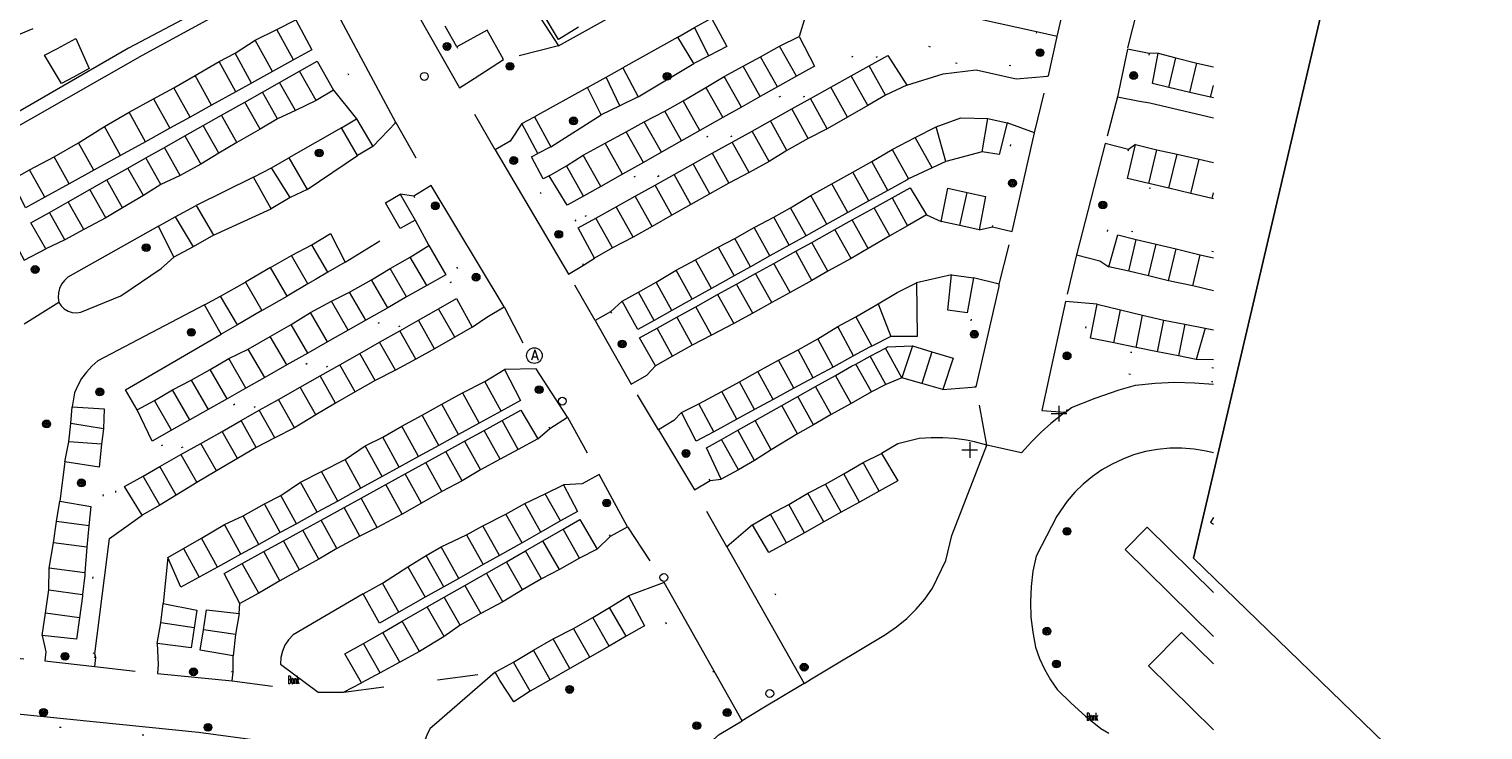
# Model space of a CAD drawing. Header units: metres. Extents: x 3 to 114181, y 112716 to 476231.
# Tile 78 of 90: x 112924 to 113017, y 475599 to 475644. Entities that reach past the tile are written whole.
import ezdxf
from ezdxf.enums import TextEntityAlignment as Align

# ---------------------------------------------------------------- set-up
doc = ezdxf.new("R2010")
doc.units = ezdxf.units.M
doc.header["$MEASUREMENT"] = 0
doc.linetypes.add('DGN Style 1', pattern=[5.201608, 0.008655, -5.192953])
doc.linetypes.add('DGN Style 5', pattern=[6.058445, 2.596476, -3.461969])
for name, color, linetype, lineweight in [('Cultuurscheiding BGT', 3, 'DGN Style 1', 0), ('Functie scheiding WGD BGT', 7, 'DGN Style 5', 0), ('Kadasterpercelen', 14, 'Continuous', 13), ('Kant algemeen verharding BGT', 7, 'Continuous', 0), ('Onbegroeid terreindeel BGT', 7, 'Continuous', 0), ('Open loods BGT', 9, 'Continuous', 0), ('Symbool Afvalbak BGT', 5, 'Continuous', 0), ('Symbool Bank BGT', 2, 'Continuous', 0), ('Symbool Boom BGT', 3, 'Continuous', 0), ('Symbool Verkeersbordpaal BGT', 7, 'Continuous', 0), ('Symbool Waterleidingput BGT', 5, 'Continuous', 0)]:
    doc.layers.add(name, color=color, linetype=linetype, lineweight=lineweight)
doc.styles.add('Style-STANDARD', font='STANDARD.shx')

# ---------------------------------------------------------------- blocks, each defined once
blk = doc.blocks.new('CELQ49')
at = {"layer": 'Symbool Afvalbak BGT'}
blk.add_circle((0, 0), 0.05, dxfattribs=at)
at = {"layer": 'Symbool Afvalbak BGT', "style": 'Style-STANDARD'}
blk.add_text('A', height=0.0667, dxfattribs=at).set_placement((0.0031, 0.0033), align=Align.MIDDLE_CENTER)
blk = doc.blocks.new('CELQ30')
at = {"layer": 'Symbool Verkeersbordpaal BGT'}
for p, q in [((-0.05, 0), (0.05, 0)), ((0, 0.05), (0, -0.05))]:
    blk.add_line(p, q, dxfattribs=at)
blk = doc.blocks.new('CELQ24_2')
at = {"layer": 'Symbool Waterleidingput BGT'}
blk.add_circle((0, 0), 0.025, dxfattribs=at)
blk = doc.blocks.new('BGT_BK')
at = {"layer": 'Symbool Bank BGT', "style": 'Style-STANDARD', "width": 0.399371}
blk.add_text('Bank', height=0.05, dxfattribs=at).set_placement((0.011, 0), align=Align.MIDDLE_CENTER)
blk = doc.blocks.new('CELA07')
at = {"layer": 'Symbool Boom BGT'}
for radius in [0.025, 0.018, 0.011, 0.00407]:
    blk.add_circle((0, 0), radius, dxfattribs=at)

msp = doc.modelspace()

# ---------------------------------------------------------------- linework, layer by layer
at = {"layer": 'Cultuurscheiding BGT', "flags": 128}
for points in [[(112947.804, 475637.811), (112946.727, 475637.234), (112942.594, 475644.945)], [(112959.307, 475631.502), (112958.988, 475632.114), (112979.235, 475643.281), (112987.691, 475641.292), (112987.573, 475640.775), (112979.351, 475642.452), (112959.307, 475631.502)], [(112988.713, 475643.606), (112988.148, 475641.096), (112989.47, 475640.799)], [(112951.69, 475642.642), (112952.808, 475640.623)], [(112995.897, 475642.216), (112995.273, 475639.172)], [(112959.784, 475628.698), (112955.099, 475636.625)], [(112985.896, 475631.145), (112987.309, 475637.436), (112988.574, 475637.152)], [(112994.571, 475636.076), (112992.742, 475628.988)], [(113000, 475629.542), (112993.896, 475631.064), (112994.618, 475633.959), (113000, 475632.617)], [(112948.953, 475633.114), (112953.617, 475625.384)], [(112928.582, 475603.893), (112927.959, 475604.09), (112928.914, 475612.804), (112929.351, 475615.222), (112951.361, 475627.64), (112951.849, 475626.921), (112929.973, 475614.738), (112929.525, 475611.245)], [(112984.862, 475620.94), (112983.627, 475621.223), (112985.096, 475627.626), (112986.331, 475627.343)], [(113000, 475622.128), (112995.113, 475623.099), (112994.393, 475623.135), (112993.672, 475623.114), (112992.955, 475623.035), (112992.246, 475622.9), (112991.551, 475622.709), (112992.05, 475625.925), (112990.565, 475626.387)], [(112961.516, 475625.731), (112963.824, 475621.675)], [(112957.637, 475618.27), (112955.643, 475621.37), (112956.765, 475622.091)], [(112990.633, 475619.387), (112990.938, 475620.303), (112991.117, 475620.659), (112991.348, 475620.984), (112991.627, 475621.269), (112991.947, 475621.507), (112992.299, 475621.693), (112992.676, 475621.822), (112993.069, 475621.892), (113000, 475621.262)], [(112967.862, 475614.957), (112965.554, 475618.789)], [(112961.503, 475611.4), (112959.699, 475614.745)], [(112968.939, 475610.714), (112969.977, 475611.301), (112972.439, 475606.944), (112971.522, 475606.425), (112971.401, 475606.357)], [(112968.132, 475602.771), (112967.116, 475602.197), (112963.912, 475607.87), (112964.928, 475608.444)], [(112928.647, 475603.651), (112925.463, 475604.003)], [(112937.412, 475602.736), (112932.639, 475603.206)], [(112947.519, 475597.211), (112890.329, 475602.534)]]:
    msp.add_lwpolyline(points, dxfattribs=at)
at = {"layer": 'Functie scheiding WGD BGT', "flags": 128}
for points in [[(112990.035, 475643.309), (112990.831, 475646.881)], [(112995.158, 475645.091), (112994.507, 475642.501)], [(112923.625, 475643.396), (112924.656, 475643.809)], [(112958.188, 475642.704), (112954.686, 475641.823)], [(112988.574, 475637.152), (112989.47, 475640.799)], [(112954.147, 475636.063), (112951.878, 475640.029)], [(112993.883, 475639.457), (112993.085, 475636.459)], [(112947.804, 475637.811), (112950.057, 475633.78)], [(112944.577, 475628.892), (112948.087, 475631.037)], [(112986.333, 475627.487), (112987.161, 475630.861)], [(112991.256, 475629.371), (112990.565, 475626.387)], [(112960.522, 475625.166), (112958.832, 475628.136)], [(112926.28, 475626.328), (112923.195, 475624.381)], [(112954.721, 475626.05), (112956.765, 475622.091)], [(112964.565, 475618.194), (112962.83, 475621.11)], [(112985.546, 475617.209), (112984.862, 475620.94)], [(112958.759, 475618.991), (112960.787, 475615.332)], [(112968.939, 475610.714), (112966.873, 475614.362)], [(112962.591, 475611.987), (112964.928, 475608.444)], [(112921.464, 475603.835), (112925.4, 475603.429)], [(112928.584, 475603.077), (112932.582, 475602.63)], [(112944.455, 475601.447), (112954.15, 475602.706)], [(112937.355, 475602.16), (112942.854, 475601.448)]]:
    msp.add_lwpolyline(points, dxfattribs=at)
at = {"layer": 'Kadasterpercelen', "linetype": 'Continuous', "flags": 128}
msp.add_lwpolyline([(112792.093, 475620.949), (112793.755, 475625.994), (112794.697, 475629.32), (112816.862, 475623.858), (112850.339, 475641.506), (112873.044, 475654.252), (112978.531, 475714.742), (113016.111, 475735.786), (113024.624, 475728.395), (113015.725, 475682.499), (112998.731, 475609.983), (113023.089, 475586.382), (113012.619, 475580.402), (113010.76, 475579.306), (112979.58, 475561.561), (112967.286, 475564.571), (112966.511, 475565.063), (112965.422, 475565.92), (112964.001, 475566.983), (112962.825, 475571.024), (112962.515, 475570.847), (112955.583, 475578.282), (112806.971, 475593.837), (112776.87, 475596.988)], dxfattribs=at)
msp.add_lwpolyline([(113119.192, 475644.533), (113024.341, 475588.412), (113023.435, 475586.88), (113023.089, 475586.382), (112998.731, 475609.983), (113015.725, 475682.499), (113024.624, 475728.395), (113026.425, 475726.833), (113059.418, 475697.823), (113062.38, 475695.277), (113071.506, 475687.152), (113093.337, 475667.482), (113111.536, 475651.164)], close=True, dxfattribs=at)
at = {"layer": 'Kant algemeen verharding BGT', "flags": 128}
for points in [[(112958.188, 475642.704), (112966.623, 475647.398), (112970.084, 475649.773), (112968.942, 475651.935), (112956.535, 475645.253), (112958.188, 475642.704)], [(112913.862, 475647.269), (112913.364, 475646.948), (112916.614, 475640.774), (112919.768, 475635.372), (112931.63, 475642.11), (112942.937, 475648.285), (112942.636, 475648.859), (112930.74, 475642.564), (112921.936, 475637.462)], [(112948.583, 475648.252), (112947.84, 475647.858), (112949.629, 475644.882), (112949.227, 475644.667), (112951.878, 475640.029), (112952.808, 475640.623)], [(112988.713, 475643.606), (112974.396, 475646.763)], [(112947.804, 475637.811), (112943.671, 475645.522), (112942.594, 475644.945)], [(112923.294, 475634.145), (112924.416, 475634.794), (112925.987, 475635.623), (112927.554, 475636.509), (112929.202, 475637.558), (112930.775, 475638.473), (112932.339, 475639.311), (112933.633, 475640.022), (112934.988, 475640.815), (112936.523, 475641.704), (112937.537, 475642.243), (112938.826, 475643.065), (112940.209, 475643.741), (112941.426, 475644.372)], [(112965.802, 475643.26), (112966.863, 475643.874), (112967.947, 475644.471)], [(112967.947, 475644.471), (112968.945, 475642.668), (112967.794, 475642.073), (112966.825, 475641.572)], [(112974.013, 475644.829), (112973.557, 475643.31)], [(112926.464, 475640.304), (112925.373, 475642.119), (112926.209, 475642.537), (112927.364, 475643.171), (112928.231, 475641.259), (112927.217, 475640.711), (112926.464, 475640.304)], [(112951.69, 475642.642), (112950.954, 475643.971)], [(112952.808, 475640.623), (112954.686, 475641.823), (112953.643, 475643.695), (112951.69, 475642.642)], [(112957.584, 475634.41), (112958.708, 475635.043), (112959.77, 475635.726), (112961.166, 475636.497), (112962.504, 475637.224), (112963.663, 475637.854), (112964.977, 475638.535), (112966.151, 475639.194), (112967.592, 475640.05), (112968.764, 475640.743), (112969.987, 475641.402), (112971.091, 475641.999), (112972.304, 475642.691), (112973.557, 475643.31)], [(112965.802, 475643.26), (112962.291, 475641.293)], [(112989.47, 475640.799), (112990.035, 475643.309), (112988.713, 475643.606)], [(112995.897, 475642.216), (112994.507, 475642.501), (112993.883, 475639.457), (112995.273, 475639.172)], [(112996.484, 475642.231), (112995.897, 475642.216)], [(112996.484, 475642.231), (112997.611, 475641.94), (112998.939, 475641.6), (113000, 475641.364)], [(112960.044, 475640.047), (112961.235, 475640.697), (112962.291, 475641.293)], [(112963.285, 475639.443), (112966.825, 475641.572)], [(112980.432, 475640.195), (112982.748, 475640.92), (112984.845, 475641.182), (112987.416, 475640.607), (112989.404, 475640.763), (112989.47, 475640.799)], [(112943.815, 475639.865), (112942.72, 475639.219), (112941.392, 475638.584), (112940.254, 475638.041), (112939.148, 475637.385), (112937.66, 475636.539), (112936.498, 475635.842), (112935.356, 475635.159), (112934.043, 475634.427), (112932.799, 475633.861), (112931.685, 475633.144), (112930.357, 475632.367), (112929.296, 475631.729), (112927.881, 475630.973), (112926.672, 475630.326), (112925.464, 475629.738)], [(112943.815, 475639.865), (112945.303, 475638.042)], [(112960.044, 475640.047), (112956.656, 475638.178)], [(112980.432, 475640.195), (112979.061, 475639.553), (112977.931, 475638.906), (112976.643, 475638.156), (112975.35, 475637.414), (112974.128, 475636.795), (112972.77, 475636.026), (112971.635, 475635.325), (112970.368, 475634.618), (112969.073, 475633.93), (112967.853, 475633.246), (112966.629, 475632.58), (112965.425, 475631.883), (112964.176, 475631.164), (112962.954, 475630.495), (112961.629, 475629.808), (112960.481, 475629.158)], [(112963.285, 475639.443), (112962.113, 475638.877), (112960.911, 475638.297)], [(112995.273, 475639.172), (112995.947, 475639.072), (113000, 475638.118)], [(112944.329, 475637.475), (112945.303, 475638.042)], [(112946.334, 475636.272), (112947.804, 475637.811)], [(112955.846, 475637.736), (112955.099, 475636.625)], [(112955.846, 475637.736), (112956.656, 475638.178)], [(112957.704, 475636.257), (112960.911, 475638.297)], [(112962.244, 475626.396), (112963.292, 475626.969), (112964.422, 475627.624), (112965.709, 475628.375), (112966.941, 475629.039), (112968.378, 475629.856), (112969.443, 475630.413), (112970.684, 475631.101), (112971.928, 475631.771), (112973, 475632.355), (112974.308, 475633.145), (112975.645, 475633.897), (112976.981, 475634.644), (112978.187, 475635.324), (112979.493, 475636.092), (112980.97, 475636.849), (112982.307, 475637.523), (112983.867, 475638.118), (112985.607, 475638.071), (112986.84, 475637.794)], [(112988.574, 475637.152), (112986.84, 475637.794)], [(112944.329, 475637.475), (112940.963, 475635.559)], [(112955.099, 475636.625), (112954.147, 475636.063), (112958.832, 475628.136), (112959.784, 475628.698)], [(112985.896, 475631.145), (112987.161, 475630.861), (112988.574, 475637.152)], [(112942.149, 475633.529), (112945.36, 475635.705)], [(112946.334, 475636.272), (112945.36, 475635.705)], [(112957.584, 475634.41), (112957.207, 475634.214), (112956.457, 475635.626), (112956.88, 475635.84)], [(112957.704, 475636.257), (112956.88, 475635.84)], [(112994.571, 475636.076), (112993.085, 475636.459), (112991.256, 475629.371), (112992.742, 475628.988)], [(112995.018, 475636.408), (112994.571, 475636.076)], [(112995.018, 475636.408), (112996.383, 475636.056), (112997.678, 475635.793), (112999.084, 475635.478), (113000, 475635.266)], [(112938.707, 475634.328), (112939.876, 475634.92), (112940.963, 475635.559)], [(112923.294, 475634.145), (112921.818, 475633.201), (112924.075, 475629.011), (112925.464, 475629.738)], [(112938.707, 475634.328), (112935.051, 475632.508)], [(112953.617, 475625.384), (112954.721, 475626.05), (112950.057, 475633.78), (112948.953, 475633.114)], [(112942.149, 475633.529), (112941.051, 475633.032), (112939.841, 475632.304)], [(112948.087, 475631.037), (112947.141, 475632.686), (112948.084, 475633.227)], [(112948.953, 475633.114), (112948.084, 475633.227)], [(112932.657, 475631.191), (112933.717, 475631.794), (112935.051, 475632.508)], [(112936.161, 475630.61), (112939.841, 475632.304)], [(112981.688, 475631.915), (112980.48, 475631.217), (112979.34, 475630.576), (112977.966, 475629.761), (112976.864, 475629.124), (112975.382, 475628.308), (112974.371, 475627.718), (112972.978, 475626.961), (112971.81, 475626.31), (112970.592, 475625.627), (112969.379, 475624.966), (112967.965, 475624.226), (112966.722, 475623.601), (112965.473, 475622.892), (112964.385, 475622.282)], [(112981.688, 475631.915), (112982.626, 475631.479)], [(112932.657, 475631.191), (112926.871, 475627.929), (112926.647, 475627.728), (112926.466, 475627.488), (112926.335, 475627.217), (112926.259, 475626.926), (112926.24, 475626.626), (112926.28, 475626.328), (112926.434, 475626.098), (112926.636, 475625.908), (112926.875, 475625.767), (112927.139, 475625.684), (112927.416, 475625.661), (112927.69, 475625.701), (112930.249, 475626.753), (112932.819, 475628.484), (112933.624, 475629.207)], [(112949.03, 475631.578), (112948.087, 475631.037)], [(112949.03, 475631.578), (112949.918, 475629.953)], [(112985.041, 475630.951), (112983.809, 475631.235), (112982.626, 475631.479)], [(112985.041, 475630.951), (112985.896, 475631.145)], [(112936.161, 475630.61), (112934.866, 475629.868), (112933.624, 475629.207)], [(112939.797, 475628.56), (112941.139, 475629.313), (112942.451, 475629.989), (112943.63, 475630.72), (112944.577, 475628.892)], [(112931.282, 475619.462), (112932.398, 475620.052), (112933.541, 475620.733), (112934.743, 475621.365), (112935.947, 475622.047), (112937.142, 475622.735), (112938.377, 475623.339), (112939.79, 475624.144), (112941.121, 475624.92), (112942.363, 475625.673), (112943.687, 475626.398), (112944.842, 475626.976), (112946.256, 475627.772), (112947.439, 475628.487), (112948.716, 475629.218), (112949.918, 475629.953)], [(112959.784, 475628.698), (112960.481, 475629.158)], [(112939.797, 475628.56), (112938.207, 475627.612)], [(112944.577, 475628.892), (112943.464, 475628.245), (112942.665, 475627.782), (112942.189, 475627.505), (112940.858, 475626.732)], [(112992.742, 475628.988), (112993.317, 475628.601)], [(113000, 475627.06), (112998.69, 475627.389), (112997.129, 475627.696), (112995.866, 475628.011), (112994.592, 475628.314), (112993.317, 475628.601)], [(112935.581, 475626.168), (112936.616, 475626.732), (112938.207, 475627.612)], [(112966.05, 475619.292), (112967.151, 475619.847), (112968.607, 475620.639), (112969.741, 475621.256), (112970.926, 475621.917), (112972.243, 475622.635), (112973.493, 475623.289), (112974.745, 475623.997), (112976.014, 475624.786), (112977.178, 475625.395), (112978.598, 475626.236), (112979.806, 475626.959), (112981.042, 475627.574)], [(112983.282, 475628.078), (112981.042, 475627.574)], [(112983.282, 475628.078), (112984.69, 475627.891)], [(112986.331, 475627.343), (112986.333, 475627.487), (112984.69, 475627.891)], [(112984.862, 475620.94), (112986.331, 475627.343)], [(112939.258, 475625.803), (112940.858, 475626.732)], [(112962.244, 475626.396), (112961.516, 475625.731)], [(112990.565, 475626.387), (112989.038, 475619.425), (112990.53, 475619.312), (112990.606, 475619.306), (112990.633, 475619.387)], [(112992.571, 475626.203), (112990.565, 475626.387)], [(112935.581, 475626.168), (112928.771, 475622.583), (112928.388, 475622.249), (112928.045, 475621.874), (112927.746, 475621.463), (112927.495, 475621.021), (112927.295, 475620.554), (112927.14, 475619.661)], [(112939.258, 475625.803), (112937.686, 475624.89), (112936.646, 475624.286)], [(112961.516, 475625.731), (112960.522, 475625.166), (112962.83, 475621.11), (112963.824, 475621.675)], [(112992.571, 475626.203), (112994.064, 475625.845), (112995.477, 475625.504), (112996.832, 475625.195), (112998.171, 475624.938), (112999.466, 475624.689), (113000, 475624.579)], [(112952.685, 475624.746), (112951.568, 475624.098), (112950.276, 475623.365), (112949.089, 475622.69), (112947.779, 475622.003), (112946.483, 475621.334), (112945.209, 475620.613), (112943.958, 475619.885), (112942.704, 475619.143), (112941.332, 475618.321), (112940.076, 475617.687), (112938.895, 475617.059), (112937.692, 475616.348), (112936.348, 475615.573), (112935.089, 475614.835), (112933.773, 475614.013), (112932.741, 475613.372), (112931.601, 475612.729)], [(112952.685, 475624.746), (112953.617, 475625.384)], [(112931.282, 475619.462), (112930.54, 475620.74), (112936.646, 475624.286)], [(112933.249, 475610.045), (112934.247, 475610.616), (112935.401, 475611.276), (112936.871, 475612.135), (112938.056, 475612.688), (112939.417, 475613.456), (112940.469, 475613.998), (112941.722, 475614.843), (112943.054, 475615.532), (112944.56, 475616.291), (112945.854, 475617.164), (112946.971, 475617.715), (112948.191, 475618.428), (112949.489, 475619.117), (112950.732, 475619.821), (112952.055, 475620.549), (112953.486, 475621.278), (112954.735, 475622.042)], [(112956.765, 475622.091), (112954.735, 475622.042)], [(112957.637, 475618.27), (112958.759, 475618.991), (112956.765, 475622.091)], [(112963.824, 475621.675), (112964.385, 475622.282)], [(112982.735, 475620.764), (112981.396, 475621.155), (112980.109, 475621.517), (112979.093, 475621.079), (112978.167, 475620.612), (112976.865, 475619.875), (112975.597, 475619.172), (112974.477, 475618.501), (112973.449, 475617.938), (112971.772, 475616.915), (112970.706, 475616.235), (112969.678, 475615.626), (112968.581, 475615.034)], [(112982.735, 475620.764), (112984.862, 475620.94)], [(112990.633, 475619.387), (112990.938, 475619.605), (112992.448, 475620.202), (112993.983, 475620.733), (112995.032, 475621.043), (112996.28, 475621.173), (112997.534, 475621.225), (112998.789, 475621.197), (113000, 475621.094)], [(112926.68, 475616.144), (112926.917, 475617.424), (112927.059, 475618.593), (112927.14, 475619.661)], [(112966.05, 475619.292), (112965.554, 475618.789)], [(112990.53, 475619.312), (112989.632, 475618.598), (112989.009, 475618.038), (112988.412, 475617.451), (112987.754, 475616.729), (112985.546, 475617.209)], [(112956.862, 475617.61), (112957.637, 475618.27)], [(112965.554, 475618.789), (112964.565, 475618.194), (112966.873, 475614.362), (112967.862, 475614.957)], [(112956.862, 475617.61), (112955.62, 475616.94), (112954.456, 475616.313), (112953.21, 475615.623), (112952.039, 475614.935), (112950.743, 475614.241), (112949.437, 475613.511), (112948.207, 475612.8), (112946.617, 475611.959), (112945.515, 475611.388), (112944.041, 475610.601), (112942.883, 475609.924), (112941.65, 475609.243), (112940.403, 475608.556), (112939.051, 475607.751), (112937.852, 475607.109)], [(112971.401, 475606.357), (112973.867, 475601.993), (112974.342, 475602.279), (112979.059, 475605.123), (112979.762, 475605.602), (112980.419, 475606.141), (112981.027, 475606.736), (112981.579, 475607.383), (112982.073, 475608.075), (112982.928, 475609.836), (112983.309, 475611.436), (112985.546, 475617.209), (112984.748, 475617.418), (112984.229, 475617.524), (112983.481, 475617.63), (112982.728, 475617.683), (112981.972, 475617.681), (112981.219, 475617.625), (112979.863, 475617.298), (112978.813, 475616.679)], [(112926.68, 475616.144), (112926.343, 475613.64)], [(112970.58, 475612.129), (112971.73, 475612.804), (112972.888, 475613.421), (112974.111, 475614.146), (112975.236, 475614.728), (112976.398, 475615.38), (112977.65, 475616.094), (112978.813, 475616.679)], [(113000, 475616.725), (112999.542, 475616.82), (112998.771, 475616.951), (112997.992, 475617.015), (112997.21, 475617.01), (112996.431, 475616.936), (112995.663, 475616.794), (112994.909, 475616.585), (112994.208, 475616.324), (112993.532, 475616.005), (112992.885, 475615.631), (112992.272, 475615.204), (112991.696, 475614.727), (112991.163, 475614.203), (112990.675, 475613.636), (112990, 475612.672), (112988.675, 475610.111), (112988.479, 475609.155), (112988.36, 475608.186), (112988.317, 475607.211), (112988.352, 475606.236), (112988.463, 475605.266), (112988.65, 475604.308), (112988.906, 475603.59), (112989.224, 475602.897), (112989.601, 475602.234), (112990.035, 475601.607), (112990.917, 475600.731), (112991.841, 475599.899), (112992.806, 475599.115), (112993.317, 475598.811)], [(112961.503, 475611.4), (112962.591, 475611.987), (112960.787, 475615.332), (112959.699, 475614.745)], [(112945.712, 475607.727), (112946.946, 475608.403), (112948.579, 475609.44), (112949.738, 475610.161), (112950.69, 475610.717), (112952.322, 475611.479), (112953.368, 475612.055), (112954.836, 475612.804), (112956.038, 475613.476), (112957.348, 475614.093), (112958.516, 475614.666)], [(112959.699, 475614.745), (112958.516, 475614.666)], [(112967.862, 475614.957), (112968.581, 475615.034)], [(112925.22, 475605.065), (112925.442, 475606.472), (112925.647, 475607.979), (112925.679, 475609.364), (112925.951, 475610.978), (112926.13, 475612.345), (112926.343, 475613.64)], [(112929.525, 475611.245), (112931.601, 475612.729)], [(112970.58, 475612.129), (112968.939, 475610.714)], [(113000, 475604.996), (112994.368, 475610.551), (112995.774, 475611.974), (113000, 475607.8)], [(112928.582, 475603.893), (112929.525, 475611.245)], [(112960.655, 475610.571), (112959.527, 475610.003), (112958.247, 475609.27), (112957.101, 475608.675), (112955.885, 475607.98), (112954.636, 475607.208), (112953.226, 475606.468), (112951.912, 475605.726), (112950.896, 475604.984), (112949.318, 475604.038), (112948.056, 475603.36), (112946.798, 475602.678), (112945.616, 475602.037)], [(112960.655, 475610.571), (112961.503, 475611.4)], [(112968.939, 475610.714), (112971.401, 475606.357)], [(112933.249, 475610.045), (112932.944, 475607.094)], [(112964.928, 475608.444), (112962.663, 475607.579)], [(112968.132, 475602.771), (112964.928, 475608.444)], [(112932.577, 475604.554), (112932.792, 475605.862), (112932.944, 475607.094)], [(112937.81, 475606.462), (112937.852, 475607.109)], [(112945.712, 475607.727), (112941.252, 475605.088), (112940.961, 475604.785), (112940.728, 475604.436), (112940.559, 475604.051), (112940.459, 475603.643), (112940.433, 475603.224), (112942.854, 475601.448), (112944.455, 475601.447), (112945.616, 475602.037)], [(112954.15, 475602.706), (112955.308, 475603.352), (112956.583, 475604.12), (112957.842, 475604.835), (112959.139, 475605.494), (112960.373, 475606.207), (112961.455, 475606.834), (112962.663, 475607.579)], [(112937.81, 475606.462), (112937.569, 475605.114), (112937.412, 475603.768)], [(112925.22, 475605.065), (112925.463, 475604.003)], [(112932.577, 475604.554), (112932.639, 475603.206)], [(112947.519, 475597.211), (112935.208, 475598.866), (112890.44, 475603.393)], [(112925.463, 475604.003), (112925.4, 475603.429), (112928.584, 475603.077), (112928.647, 475603.651)], [(112928.647, 475603.651), (112928.582, 475603.893)], [(112932.639, 475603.206), (112932.582, 475602.63), (112937.355, 475602.16), (112937.412, 475602.736)], [(112937.412, 475602.736), (112937.412, 475603.768)], [(112954.15, 475602.706), (112950.271, 475599.35), (112950, 475599.115), (112949.799, 475598.75), (112949.665, 475598.354), (112949.604, 475597.941), (112949.618, 475597.524), (112949.705, 475597.116), (112949.863, 475596.73), (112950.088, 475596.378), (112950.371, 475596.072), (112951, 475595.541), (112951.076, 475595.477), (112961.189, 475594.754), (112961.792, 475594.753), (112966.245, 475596.784), (112968.087, 475598.406), (112968.455, 475598.73), (112969.917, 475599.611), (112968.132, 475602.771)], [(112973.867, 475601.993), (112971.237, 475600.408), (112969.917, 475599.611)]]:
    msp.add_lwpolyline(points, dxfattribs=at)
at = {"layer": 'Onbegroeid terreindeel BGT', "flags": 128}
for points in [[(112959.465, 475643.891), (112958.183, 475643.112), (112957.146, 475644.852), (112958.503, 475645.618)], [(112941.426, 475644.372), (112942.435, 475642.441), (112941.278, 475641.803)], [(112939.932, 475641.06), (112938.826, 475643.065)], [(112941.278, 475641.803), (112940.209, 475643.741)], [(112966.825, 475641.572), (112965.802, 475643.26)], [(112967.794, 475642.073), (112966.863, 475643.874)], [(112973.557, 475643.31), (112974.525, 475641.417), (112973.385, 475640.774)], [(112938.596, 475640.323), (112937.537, 475642.243)], [(112973.385, 475640.774), (112972.304, 475642.691)], [(112997.162, 475640.049), (112996.118, 475640.297), (112996.484, 475642.231)], [(112937.591, 475639.768), (112936.523, 475641.704)], [(112941.278, 475641.803), (112939.932, 475641.06)], [(112941.663, 475641.091), (112942.774, 475641.719), (112943.815, 475639.865)], [(112962.291, 475641.293), (112963.285, 475639.443)], [(112971.075, 475639.472), (112969.987, 475641.402)], [(112972.168, 475640.088), (112971.091, 475641.999)], [(112976.883, 475640.788), (112978.021, 475641.421)], [(112978.021, 475641.421), (112979.207, 475642.082), (112980.432, 475640.195)], [(112979.061, 475639.553), (112978.021, 475641.421)], [(112997.162, 475640.049), (112997.611, 475641.94)], [(112998.495, 475639.732), (112998.939, 475641.6)], [(112936.038, 475638.912), (112934.988, 475640.815)], [(112938.596, 475640.323), (112937.591, 475639.768)], [(112939.932, 475641.06), (112938.596, 475640.323)], [(112939.289, 475639.75), (112940.384, 475640.369)], [(112940.384, 475640.369), (112941.663, 475641.091)], [(112941.392, 475638.584), (112940.384, 475640.369)], [(112942.72, 475639.219), (112941.663, 475641.091)], [(112962.113, 475638.877), (112961.235, 475640.697)], [(112969.865, 475638.79), (112968.764, 475640.743)], [(112973.385, 475640.774), (112972.168, 475640.088)], [(112975.581, 475640.063), (112976.883, 475640.788)], [(112977.931, 475638.906), (112976.883, 475640.788)], [(112934.664, 475638.154), (112933.633, 475640.022)], [(112937.591, 475639.768), (112936.038, 475638.912)], [(112938.169, 475639.118), (112939.289, 475639.75)], [(112940.254, 475638.041), (112939.289, 475639.75)], [(112960.911, 475638.297), (112960.044, 475640.047)], [(112967.592, 475640.05), (112968.679, 475638.121)], [(112971.075, 475639.472), (112969.865, 475638.79)], [(112972.168, 475640.088), (112971.075, 475639.472)], [(112973.083, 475638.672), (112974.279, 475639.338)], [(112974.279, 475639.338), (112975.581, 475640.063)], [(112975.35, 475637.414), (112974.279, 475639.338)], [(112976.643, 475638.156), (112975.581, 475640.063)], [(112998.495, 475639.732), (112997.162, 475640.049)], [(112999.822, 475639.417), (112998.495, 475639.732)], [(112999.822, 475639.417), (113000, 475640.167)], [(113000, 475639.375), (112999.822, 475639.417)], [(112931.818, 475636.583), (112930.775, 475638.473)], [(112932.339, 475639.311), (112933.371, 475637.44)], [(112936.038, 475638.912), (112934.664, 475638.154)], [(112936.679, 475638.276), (112938.169, 475639.118)], [(112939.148, 475637.385), (112938.169, 475639.118)], [(112966.047, 475636.637), (112964.977, 475638.535)], [(112967.22, 475637.298), (112966.151, 475639.194)], [(112969.865, 475638.79), (112968.679, 475638.121)], [(112971.719, 475637.913), (112973.083, 475638.672)], [(112974.128, 475636.795), (112973.083, 475638.672)], [(112930.225, 475635.704), (112929.202, 475637.558)], [(112934.664, 475638.154), (112933.371, 475637.44)], [(112934.341, 475636.956), (112935.499, 475637.61)], [(112935.499, 475637.61), (112936.679, 475638.276)], [(112936.498, 475635.842), (112935.499, 475637.61)], [(112937.66, 475636.539), (112936.679, 475638.276)], [(112945.303, 475638.042), (112946.334, 475636.272)], [(112956.88, 475635.84), (112955.846, 475637.736)], [(112956.656, 475638.178), (112957.704, 475636.257)], [(112964.759, 475635.911), (112963.663, 475637.854)], [(112968.679, 475638.121), (112967.22, 475637.298)], [(112970.555, 475637.264), (112971.719, 475637.913)], [(112972.77, 475636.026), (112971.719, 475637.913)], [(112982.914, 475635.328), (112982.307, 475637.523)], [(112985.24, 475635.934), (112985.607, 475638.071)], [(112986.84, 475637.794), (112986.319, 475635.761), (112985.24, 475635.934)], [(112931.818, 475636.583), (112930.225, 475635.704)], [(112933.371, 475637.44), (112931.818, 475636.583)], [(112933.032, 475636.217), (112934.341, 475636.956)], [(112934.341, 475636.956), (112935.356, 475635.159)], [(112945.36, 475635.705), (112944.329, 475637.475)], [(112963.61, 475635.263), (112962.504, 475637.224)], [(112966.047, 475636.637), (112964.759, 475635.911)], [(112967.22, 475637.298), (112966.047, 475636.637)], [(112968.007, 475635.845), (112969.287, 475636.559)], [(112969.287, 475636.559), (112970.555, 475637.264)], [(112970.368, 475634.618), (112969.287, 475636.559)], [(112971.635, 475635.325), (112970.555, 475637.264)], [(112982.045, 475634.916), (112980.97, 475636.849)], [(112928.517, 475634.763), (112927.554, 475636.509)], [(112930.225, 475635.704), (112928.517, 475634.763)], [(112931.847, 475635.547), (112933.032, 475636.217)], [(112934.043, 475634.427), (112933.032, 475636.217)], [(112960.894, 475633.732), (112959.77, 475635.726)], [(112962.283, 475634.515), (112961.166, 475636.497)], [(112964.759, 475635.911), (112963.61, 475635.263)], [(112966.785, 475635.165), (112968.007, 475635.845)], [(112968.007, 475635.845), (112969.073, 475633.93)], [(112979.493, 475636.092), (112980.543, 475634.204)], [(112985.24, 475635.934), (112982.914, 475635.328)], [(112995.875, 475633.915), (112994.524, 475634.236), (112995.018, 475636.408)], [(112995.875, 475633.915), (112996.383, 475636.056)], [(112997.16, 475633.61), (112997.678, 475635.793)], [(112925.386, 475633.035), (112924.416, 475634.794)], [(112926.941, 475633.893), (112925.987, 475635.623)], [(112928.517, 475634.763), (112926.941, 475633.893)], [(112929.356, 475634.14), (112930.695, 475634.896)], [(112930.695, 475634.896), (112931.847, 475635.547)], [(112931.685, 475633.144), (112930.695, 475634.896)], [(112932.799, 475633.861), (112931.847, 475635.547)], [(112941.051, 475633.032), (112939.876, 475634.92)], [(112940.963, 475635.559), (112942.149, 475633.529)], [(112959.796, 475633.113), (112958.708, 475635.043)], [(112963.61, 475635.263), (112962.283, 475634.515)], [(112965.567, 475634.487), (112966.785, 475635.165)], [(112967.853, 475633.246), (112966.785, 475635.165)], [(112979.215, 475633.474), (112978.187, 475635.324)], [(112982.045, 475634.916), (112980.543, 475634.204)], [(112982.914, 475635.328), (112982.045, 475634.916)], [(112998.562, 475633.277), (112999.084, 475635.478)], [(112925.386, 475633.035), (112924.157, 475632.357), (112923.294, 475634.145)], [(112926.941, 475633.893), (112925.386, 475633.035)], [(112928.278, 475633.531), (112929.356, 475634.14)], [(112930.357, 475632.367), (112929.356, 475634.14)], [(112939.841, 475632.304), (112938.707, 475634.328)], [(112959.796, 475633.113), (112958.748, 475632.522), (112957.584, 475634.41)], [(112962.283, 475634.515), (112960.894, 475633.732)], [(112963.093, 475633.109), (112964.352, 475633.81)], [(112964.352, 475633.81), (112965.567, 475634.487)], [(112965.425, 475631.883), (112964.352, 475633.81)], [(112966.629, 475632.58), (112965.567, 475634.487)], [(112976.668, 475632.057), (112975.645, 475633.897)], [(112978.005, 475632.801), (112976.981, 475634.644)], [(112980.543, 475634.204), (112980.45, 475634.16), (112979.215, 475633.474)], [(112997.16, 475633.61), (112995.875, 475633.915)], [(112926.882, 475632.742), (112928.278, 475633.531)], [(112929.296, 475631.729), (112928.278, 475633.531)], [(112948.084, 475633.227), (112949.03, 475631.578)], [(112960.894, 475633.732), (112959.796, 475633.113)], [(112961.876, 475632.432), (112963.093, 475633.109)], [(112964.176, 475631.164), (112963.093, 475633.109)], [(112975.327, 475631.312), (112974.308, 475633.145)], [(112979.215, 475633.474), (112978.005, 475632.801)], [(112978.345, 475632.363), (112979.489, 475632.997)], [(112979.489, 475632.997), (112980.636, 475633.633), (112981.688, 475631.915)], [(112979.489, 475632.997), (112980.48, 475631.217)], [(112982.626, 475631.479), (112983.039, 475633.613), (112984.278, 475633.337)], [(112983.809, 475631.235), (112984.278, 475633.337)], [(112984.278, 475633.337), (112985.452, 475633.075), (112985.041, 475630.951)], [(112998.562, 475633.277), (112997.16, 475633.61)], [(112999.913, 475632.957), (112998.562, 475633.277)], [(112999.913, 475632.957), (113000, 475633.324)], [(113000, 475632.936), (112999.913, 475632.957)], [(112925.464, 475629.738), (112924.496, 475631.395), (112925.688, 475632.068)], [(112925.688, 475632.068), (112926.882, 475632.742)], [(112926.672, 475630.326), (112925.688, 475632.068)], [(112927.881, 475630.973), (112926.882, 475632.742)], [(112935.051, 475632.508), (112936.161, 475630.61)], [(112960.572, 475631.706), (112961.876, 475632.432)], [(112962.954, 475630.495), (112961.876, 475632.432)], [(112973.992, 475630.57), (112973, 475632.355)], [(112976.668, 475632.057), (112975.327, 475631.312)], [(112978.005, 475632.801), (112976.668, 475632.057)], [(112976.948, 475631.589), (112978.345, 475632.363)], [(112979.34, 475630.576), (112978.345, 475632.363)], [(112933.624, 475629.207), (112932.657, 475631.191)], [(112933.717, 475631.794), (112934.866, 475629.868)], [(112960.481, 475629.158), (112959.452, 475631.082), (112960.572, 475631.706)], [(112961.629, 475629.808), (112960.572, 475631.706)], [(112971.69, 475629.291), (112970.684, 475631.101)], [(112972.925, 475629.977), (112971.928, 475631.771)], [(112975.327, 475631.312), (112973.992, 475630.57)], [(112975.835, 475630.972), (112976.948, 475631.589)], [(112977.966, 475629.761), (112976.948, 475631.589)], [(112970.45, 475628.601), (112969.443, 475630.413)], [(112973.992, 475630.57), (112972.925, 475629.977)], [(112973.332, 475629.585), (112974.355, 475630.152)], [(112974.355, 475630.152), (112975.835, 475630.972)], [(112975.382, 475628.308), (112974.355, 475630.152)], [(112976.864, 475629.124), (112975.835, 475630.972)], [(112993.317, 475628.601), (112993.894, 475630.628), (112995.077, 475630.346)], [(112994.592, 475628.314), (112995.077, 475630.346)], [(112995.077, 475630.346), (112996.351, 475630.042)], [(112942.189, 475627.505), (112941.139, 475629.313)], [(112943.464, 475628.245), (112942.451, 475629.989)], [(112949.774, 475627.396), (112948.716, 475629.218)], [(112949.918, 475629.953), (112951, 475628.091), (112949.774, 475627.396)], [(112968.378, 475629.856), (112969.4, 475628.018)], [(112971.69, 475629.291), (112970.45, 475628.601)], [(112972.925, 475629.977), (112971.69, 475629.291)], [(112971.945, 475628.816), (112973.332, 475629.585)], [(112974.371, 475627.718), (112973.332, 475629.585)], [(112995.866, 475628.011), (112996.351, 475630.042)], [(112996.351, 475630.042), (112997.617, 475629.739)], [(112997.129, 475627.696), (112997.617, 475629.739)], [(112997.617, 475629.739), (112999.163, 475629.37)], [(112998.69, 475627.389), (112999.163, 475629.37)], [(112999.163, 475629.37), (113000, 475629.17)], [(112940.858, 475626.732), (112939.797, 475628.56)], [(112948.495, 475626.669), (112947.439, 475628.487)], [(112966.732, 475626.535), (112965.709, 475628.375)], [(112967.955, 475627.215), (112966.941, 475629.039)], [(112970.45, 475628.601), (112969.4, 475628.018)], [(112970.776, 475628.168), (112971.945, 475628.816)], [(112972.978, 475626.961), (112971.945, 475628.816)], [(112938.207, 475627.612), (112939.258, 475625.803)], [(112947.292, 475625.987), (112946.256, 475627.772)], [(112949.774, 475627.396), (112948.495, 475626.669)], [(112965.43, 475625.811), (112964.422, 475627.624)], [(112969.4, 475628.018), (112967.955, 475627.215)], [(112968.346, 475626.821), (112969.554, 475627.491)], [(112969.554, 475627.491), (112970.776, 475628.168)], [(112970.592, 475625.627), (112969.554, 475627.491)], [(112971.81, 475626.31), (112970.776, 475628.168)], [(112981.042, 475627.574), (112981.079, 475624.149), (112979.407, 475624.141)], [(112984.69, 475627.891), (112984.289, 475625.648), (112983.041, 475625.831), (112983.282, 475628.078)], [(112937.686, 475624.89), (112936.616, 475626.732)], [(112944.76, 475624.551), (112943.687, 475626.398)], [(112945.881, 475625.187), (112944.842, 475626.976)], [(112948.495, 475626.669), (112947.292, 475625.987)], [(112950.535, 475625.921), (112951.667, 475626.563), (112952.685, 475624.746)], [(112964.288, 475625.176), (112963.248, 475624.598), (112962.244, 475626.396)], [(112964.288, 475625.176), (112963.292, 475626.969)], [(112966.732, 475626.535), (112965.43, 475625.811)], [(112967.955, 475627.215), (112966.732, 475626.535)], [(112966.951, 475626.048), (112968.346, 475626.821)], [(112968.346, 475626.821), (112969.379, 475624.966)], [(112936.646, 475624.286), (112935.581, 475626.168)], [(112943.447, 475623.806), (112942.363, 475625.673)], [(112947.292, 475625.987), (112945.881, 475625.187)], [(112949.242, 475625.189), (112950.535, 475625.921)], [(112951.568, 475624.098), (112950.535, 475625.921)], [(112965.43, 475625.811), (112964.288, 475625.176)], [(112965.735, 475625.374), (112966.951, 475626.048)], [(112967.965, 475624.226), (112966.951, 475626.048)], [(112978.598, 475626.236), (112979.407, 475624.141)], [(112993.639, 475623.738), (112992.158, 475624.037), (112992.571, 475626.203)], [(112993.639, 475623.738), (112994.064, 475625.845)], [(112995.063, 475623.451), (112995.477, 475625.504)], [(112942.184, 475623.089), (112941.121, 475624.92)], [(112944.76, 475624.551), (112943.447, 475623.806)], [(112945.881, 475625.187), (112944.76, 475624.551)], [(112946.768, 475623.787), (112948.054, 475624.516)], [(112948.054, 475624.516), (112949.242, 475625.189)], [(112949.089, 475622.69), (112948.054, 475624.516)], [(112950.276, 475623.365), (112949.242, 475625.189)], [(112964.385, 475622.282), (112963.366, 475624.061), (112964.479, 475624.678)], [(112964.479, 475624.678), (112965.735, 475625.374)], [(112965.473, 475622.892), (112964.479, 475624.678)], [(112965.735, 475625.374), (112966.722, 475623.601)], [(112977.032, 475622.911), (112976.014, 475624.786)], [(112977.178, 475625.395), (112978.189, 475623.533)], [(112996.425, 475623.177), (112996.832, 475625.195)], [(112998.171, 475624.938), (112997.762, 475622.907)], [(112999.466, 475624.689), (112998.9, 475622.678)], [(112940.844, 475622.329), (112939.79, 475624.144)], [(112943.447, 475623.806), (112942.184, 475623.089)], [(112945.5, 475623.069), (112946.768, 475623.787)], [(112947.779, 475622.003), (112946.768, 475623.787)], [(112975.721, 475622.199), (112974.745, 475623.997)], [(112979.407, 475624.141), (112978.189, 475623.533)], [(112995.063, 475623.451), (112993.639, 475623.738)], [(112938.235, 475620.853), (112937.142, 475622.735)], [(112939.431, 475621.527), (112938.377, 475623.339)], [(112942.184, 475623.089), (112940.844, 475622.329)], [(112944.227, 475622.347), (112945.5, 475623.069)], [(112946.483, 475621.334), (112945.5, 475623.069)], [(112973.218, 475620.84), (112972.243, 475622.635)], [(112974.457, 475621.513), (112973.493, 475623.289)], [(112977.032, 475622.911), (112975.721, 475622.199)], [(112978.189, 475623.533), (112978.039, 475623.458), (112977.032, 475622.911)], [(112977.177, 475622.389), (112978.089, 475622.882)], [(112978.089, 475622.882), (112979.058, 475623.405)], [(112979.093, 475621.079), (112978.089, 475622.882)], [(112980.8, 475623.554), (112980.109, 475621.517), (112979.058, 475623.405)], [(112979.058, 475623.405), (112979.193, 475623.478), (112980.8, 475623.554)], [(112980.8, 475623.554), (112982.02, 475623.178)], [(112982.02, 475623.178), (112981.396, 475621.155)], [(112982.02, 475623.178), (112983.376, 475622.76), (112982.735, 475620.764)], [(112996.425, 475623.177), (112995.063, 475623.451)], [(112997.762, 475622.907), (112996.425, 475623.177)], [(112998.9, 475622.678), (112997.762, 475622.907)], [(113000, 475622.667), (112998.9, 475622.678)], [(112937.034, 475620.175), (112935.947, 475622.047)], [(112940.844, 475622.329), (112939.431, 475621.527)], [(112942.967, 475621.633), (112944.227, 475622.347)], [(112945.209, 475620.613), (112944.227, 475622.347)], [(112954.735, 475622.042), (112955.771, 475620.065), (112954.529, 475619.382)], [(112971.899, 475620.124), (112970.926, 475621.917)], [(112975.721, 475622.199), (112974.457, 475621.513)], [(112975.87, 475621.661), (112976.905, 475622.242), (112977.177, 475622.389)], [(112978.167, 475620.612), (112977.177, 475622.389)], [(112934.743, 475621.365), (112935.829, 475619.495)], [(112938.235, 475620.853), (112937.034, 475620.175)], [(112939.431, 475621.527), (112938.235, 475620.853)], [(112940.309, 475620.127), (112941.7, 475620.915)], [(112941.7, 475620.915), (112942.967, 475621.633)], [(112942.704, 475619.143), (112941.7, 475620.915)], [(112943.958, 475619.885), (112942.967, 475621.633)], [(112954.529, 475619.382), (112953.486, 475621.278)], [(112970.707, 475619.477), (112969.741, 475621.256)], [(112973.218, 475620.84), (112971.899, 475620.124)], [(112974.457, 475621.513), (112973.218, 475620.84)], [(112973.468, 475620.312), (112974.606, 475620.951)], [(112974.606, 475620.951), (112975.87, 475621.661)], [(112975.597, 475619.172), (112974.606, 475620.951)], [(112976.865, 475619.875), (112975.87, 475621.661)], [(112933.488, 475618.175), (112932.398, 475620.052)], [(112934.647, 475618.829), (112933.541, 475620.733)], [(112937.034, 475620.175), (112935.829, 475619.495)], [(112939.086, 475619.434), (112940.309, 475620.127)], [(112941.332, 475618.321), (112940.309, 475620.127)], [(112952.055, 475620.549), (112953.122, 475618.608)], [(112968.116, 475618.07), (112967.151, 475619.847)], [(112969.573, 475618.861), (112968.607, 475620.639)], [(112971.899, 475620.124), (112970.707, 475619.477)], [(112972.447, 475619.738), (112973.468, 475620.312)], [(112974.477, 475618.501), (112973.468, 475620.312)], [(112927.14, 475619.661), (112929.174, 475619.526), (112929.137, 475618.257)], [(112933.488, 475618.175), (112932.245, 475617.474), (112931.282, 475619.462)], [(112935.829, 475619.495), (112934.647, 475618.829)], [(112937.923, 475618.775), (112939.086, 475619.434)], [(112940.076, 475617.687), (112939.086, 475619.434)], [(112950.547, 475617.193), (112949.489, 475619.117)], [(112951.799, 475617.881), (112950.732, 475619.821)], [(112954.529, 475619.382), (112953.122, 475618.608)], [(112954.602, 475618.79), (112955.794, 475619.446), (112956.862, 475617.61)], [(112968.116, 475618.07), (112966.989, 475617.458), (112966.05, 475619.292)], [(112970.707, 475619.477), (112969.573, 475618.861)], [(112970.735, 475618.777), (112972.447, 475619.738)], [(112973.449, 475617.938), (112972.447, 475619.738)], [(112929.137, 475618.257), (112927.059, 475618.593)], [(112929.137, 475618.257), (112929.005, 475617.281)], [(112934.647, 475618.829), (112933.488, 475618.175)], [(112935.357, 475617.321), (112936.707, 475618.086)], [(112936.707, 475618.086), (112937.923, 475618.775)], [(112937.692, 475616.348), (112936.707, 475618.086)], [(112938.895, 475617.059), (112937.923, 475618.775)], [(112949.26, 475616.485), (112948.191, 475618.428)], [(112953.122, 475618.608), (112951.799, 475617.881)], [(112952.196, 475617.466), (112953.444, 475618.153)], [(112953.444, 475618.153), (112954.602, 475618.79)], [(112954.456, 475616.313), (112953.444, 475618.153)], [(112955.62, 475616.94), (112954.602, 475618.79)], [(112969.573, 475618.861), (112968.116, 475618.07)], [(112968.593, 475617.575), (112969.634, 475618.159)], [(112969.634, 475618.159), (112970.735, 475618.777)], [(112970.706, 475616.235), (112969.634, 475618.159)], [(112971.772, 475616.915), (112970.735, 475618.777)], [(112929.005, 475617.281), (112928.858, 475615.812), (112926.68, 475616.144)], [(112929.005, 475617.281), (112926.917, 475617.424)], [(112934.088, 475616.602), (112935.357, 475617.321)], [(112936.348, 475615.573), (112935.357, 475617.321)], [(112946.932, 475615.204), (112945.854, 475617.164)], [(112948.022, 475615.804), (112946.971, 475617.715)], [(112950.547, 475617.193), (112949.26, 475616.485)], [(112951.799, 475617.881), (112950.547, 475617.193)], [(112951.006, 475616.812), (112952.196, 475617.466)], [(112952.196, 475617.466), (112953.21, 475615.623)], [(112968.581, 475615.034), (112967.634, 475617.036), (112968.593, 475617.575)], [(112969.678, 475615.626), (112968.593, 475617.575)], [(112932.739, 475615.838), (112934.088, 475616.602)], [(112934.088, 475616.602), (112935.089, 475614.835)], [(112945.569, 475614.455), (112944.56, 475616.291)], [(112949.26, 475616.485), (112948.022, 475615.804)], [(112949.718, 475616.103), (112951.006, 475616.812)], [(112952.039, 475614.935), (112951.006, 475616.812)], [(112978.813, 475616.679), (112979.856, 475614.938), (112978.665, 475614.274)], [(112931.601, 475612.729), (112930.488, 475614.562), (112931.683, 475615.239)], [(112931.683, 475615.239), (112932.739, 475615.838)], [(112932.741, 475613.372), (112931.683, 475615.239)], [(112933.773, 475614.013), (112932.739, 475615.838)], [(112944.093, 475613.643), (112943.054, 475615.532)], [(112946.932, 475615.204), (112945.569, 475614.455)], [(112948.022, 475615.804), (112946.932, 475615.204)], [(112947.163, 475614.697), (112948.408, 475615.382)], [(112948.408, 475615.382), (112949.718, 475616.103)], [(112949.437, 475613.511), (112948.408, 475615.382)], [(112950.743, 475614.241), (112949.718, 475616.103)], [(112977.407, 475613.572), (112976.398, 475615.38)], [(112978.665, 475614.274), (112977.65, 475616.094)], [(112942.779, 475612.921), (112941.722, 475614.843)], [(112945.569, 475614.455), (112944.093, 475613.643)], [(112945.587, 475613.83), (112947.163, 475614.697)], [(112948.207, 475612.8), (112947.163, 475614.697)], [(112958.516, 475614.666), (112959.402, 475612.976), (112958.321, 475612.367)], [(112976.243, 475612.923), (112975.236, 475614.728)], [(112926.343, 475613.64), (112928.324, 475613.301), (112928.207, 475612.062)], [(112940.423, 475611.626), (112939.417, 475613.456)], [(112941.46, 475612.196), (112940.469, 475613.998)], [(112944.093, 475613.643), (112942.779, 475612.921)], [(112944.5, 475613.232), (112945.587, 475613.83)], [(112946.617, 475611.959), (112945.587, 475613.83)], [(112957.063, 475611.657), (112956.038, 475613.476)], [(112958.321, 475612.367), (112957.348, 475614.093)], [(112973.896, 475611.614), (112972.888, 475613.421)], [(112975.137, 475612.306), (112974.111, 475614.146)], [(112977.407, 475613.572), (112976.243, 475612.923)], [(112978.665, 475614.274), (112977.407, 475613.572)], [(112939.054, 475610.873), (112938.056, 475612.688)], [(112942.779, 475612.921), (112941.46, 475612.196)], [(112941.862, 475611.78), (112943.036, 475612.427)], [(112943.036, 475612.427), (112944.5, 475613.232)], [(112944.041, 475610.601), (112943.036, 475612.427)], [(112945.515, 475611.388), (112944.5, 475613.232)], [(112955.864, 475610.981), (112954.836, 475612.804)], [(112958.48, 475611.835), (112959.559, 475612.452), (112960.655, 475610.571)], [(112972.75, 475610.975), (112971.73, 475612.804)], [(112976.243, 475612.923), (112975.137, 475612.306)], [(112928.207, 475612.062), (112926.13, 475612.345)], [(112928.207, 475612.062), (112928.078, 475610.695)], [(112937.911, 475610.244), (112936.871, 475612.135)], [(112940.423, 475611.626), (112939.054, 475610.873)], [(112941.46, 475612.196), (112940.423, 475611.626)], [(112940.627, 475611.101), (112941.862, 475611.78)], [(112942.883, 475609.924), (112941.862, 475611.78)], [(112954.43, 475610.172), (112953.368, 475612.055)], [(112957.063, 475611.657), (112955.864, 475610.981)], [(112958.321, 475612.367), (112957.063, 475611.657)], [(112957.199, 475611.103), (112958.48, 475611.835)], [(112959.527, 475610.003), (112958.48, 475611.835)], [(112972.75, 475610.975), (112971.623, 475610.346), (112970.58, 475612.129)], [(112973.896, 475611.614), (112972.75, 475610.975)], [(112975.137, 475612.306), (112973.896, 475611.614)], [(112928.078, 475610.695), (112925.951, 475610.978)], [(112928.078, 475610.695), (112927.952, 475609.054)], [(112934.247, 475610.616), (112935.255, 475608.783)], [(112936.419, 475609.424), (112935.401, 475611.276)], [(112939.054, 475610.873), (112937.911, 475610.244)], [(112939.38, 475610.415), (112940.627, 475611.101)], [(112941.65, 475609.243), (112940.627, 475611.101)], [(112951.825, 475608.704), (112950.69, 475610.717)], [(112952.322, 475611.479), (112953.389, 475609.586)], [(112955.864, 475610.981), (112954.43, 475610.172)], [(112956.079, 475610.463), (112957.199, 475611.103)], [(112958.247, 475609.27), (112957.199, 475611.103)], [(112935.255, 475608.783), (112934.07, 475608.132), (112933.249, 475610.045)], [(112937.911, 475610.244), (112936.419, 475609.424)], [(112937.852, 475607.109), (112936.848, 475609.022), (112938.002, 475609.657)], [(112938.002, 475609.657), (112939.38, 475610.415)], [(112939.051, 475607.751), (112938.002, 475609.657)], [(112940.403, 475608.556), (112939.38, 475610.415)], [(112950.865, 475608.162), (112949.738, 475610.161)], [(112954.43, 475610.172), (112953.389, 475609.586)], [(112953.589, 475609.039), (112954.863, 475609.768)], [(112954.863, 475609.768), (112956.079, 475610.463)], [(112955.885, 475607.98), (112954.863, 475609.768)], [(112957.101, 475608.675), (112956.079, 475610.463)], [(112927.952, 475609.054), (112925.679, 475609.364)], [(112927.952, 475609.054), (112927.941, 475608.909), (112927.807, 475607.684)], [(112936.419, 475609.424), (112935.255, 475608.783)], [(112948.579, 475609.44), (112949.677, 475607.493)], [(112953.389, 475609.586), (112951.825, 475608.704)], [(112952.208, 475608.25), (112953.589, 475609.039)], [(112954.636, 475607.208), (112953.589, 475609.039)], [(112925.647, 475607.979), (112927.807, 475607.684)], [(112947.994, 475606.544), (112946.946, 475608.403)], [(112950.865, 475608.162), (112949.677, 475607.493)], [(112951.825, 475608.704), (112950.865, 475608.162)], [(112950.897, 475607.501), (112952.208, 475608.25)], [(112952.208, 475608.25), (112953.226, 475606.468)], [(112927.807, 475607.684), (112927.794, 475607.566), (112927.604, 475606.177)], [(112932.944, 475607.094), (112935.097, 475606.663), (112934.933, 475605.547)], [(112947.994, 475606.544), (112946.753, 475605.844), (112945.712, 475607.727)], [(112949.677, 475607.493), (112947.994, 475606.544)], [(112948.215, 475605.968), (112949.812, 475606.88)], [(112949.812, 475606.88), (112950.897, 475607.501)], [(112950.896, 475604.984), (112949.812, 475606.88)], [(112951.912, 475605.726), (112950.897, 475607.501)], [(112962.663, 475607.579), (112963.687, 475605.683), (112962.503, 475605.005)], [(112927.604, 475606.177), (112927.421, 475604.832), (112925.22, 475605.065)], [(112927.604, 475606.177), (112925.442, 475606.472)], [(112935.515, 475605.427), (112935.709, 475606.697), (112937.81, 475606.462)], [(112946.972, 475605.257), (112948.215, 475605.968)], [(112949.318, 475604.038), (112948.215, 475605.968)], [(112961.418, 475604.383), (112960.373, 475606.207)], [(112962.503, 475605.005), (112961.455, 475606.834)], [(112934.933, 475605.547), (112934.745, 475604.271), (112932.577, 475604.554)], [(112934.933, 475605.547), (112932.792, 475605.862)], [(112937.412, 475603.768), (112935.316, 475604.118), (112935.515, 475605.427)], [(112937.569, 475605.114), (112935.515, 475605.427)], [(112945.73, 475604.547), (112946.972, 475605.257)], [(112948.056, 475603.36), (112946.972, 475605.257)], [(112960.181, 475603.675), (112959.139, 475605.494)], [(112962.503, 475605.005), (112961.418, 475604.383)], [(112945.616, 475602.037), (112944.556, 475603.876), (112945.73, 475604.547)], [(112946.798, 475602.678), (112945.73, 475604.547)], [(112957.662, 475602.232), (112956.583, 475604.12)], [(112958.92, 475602.953), (112957.842, 475604.835)], [(112961.418, 475604.383), (112960.181, 475603.675)], [(112956.383, 475601.509), (112955.308, 475603.352)], [(112960.181, 475603.675), (112958.92, 475602.953)], [(112956.383, 475601.509), (112955.346, 475600.818), (112954.454, 475602.19), (112954.15, 475602.706)], [(112957.662, 475602.232), (112956.383, 475601.509)], [(112958.92, 475602.953), (112957.662, 475602.232)]]:
    msp.add_lwpolyline(points, dxfattribs=at)
at = {"layer": 'Open loods BGT', "flags": 128}
for points in [[(113000, 475612.59), (112999.81, 475612.298), (113000, 475612.174)], [(113000, 475603.238), (112997.962, 475605.247), (112995.866, 475603.113)], [(112995.866, 475603.113), (113000, 475599.038)]]:
    msp.add_lwpolyline(points, dxfattribs=at)

# ---------------------------------------------------------------- block references
at = {"layer": 'Symbool Afvalbak BGT', "xscale": 10, "yscale": 10, "zscale": 10}
msp.add_blockref('CELQ49', (112956.647, 475622.927), dxfattribs=at)
at = {"layer": 'Symbool Bank BGT', "xscale": 10, "yscale": 10, "zscale": 10}
for p in [(112941.16, 475602.23), (112992.15, 475599.87)]:
    msp.add_blockref('BGT_BK', p, dxfattribs=at)
at = {"layer": 'Symbool Boom BGT', "xscale": 10, "yscale": 10, "zscale": 10}
for p in [(112951.073, 475642.666), (112988.933, 475642.27), (112955.091, 475641.393), (112965.124, 475640.757), (112994.909, 475640.807), (112959.152, 475637.912), (112942.911, 475635.866), (112955.332, 475635.381), (112987.175, 475633.935), (112950.327, 475632.489), (112992.942, 475632.54), (112931.864, 475629.815), (112958.205, 475630.668), (112924.775, 475628.427), (112952.927, 475627.931), (112934.746, 475624.415), (112984.739, 475624.29), (112962.256, 475623.664), (112990.658, 475622.912), (112928.902, 475620.608), (112956.953, 475620.75), (112925.506, 475618.565), (112966.329, 475616.681), (112927.729, 475614.799), (112961.268, 475613.516), (112990.651, 475611.706), (112989.373, 475605.327), (112926.683, 475603.724), (112973.871, 475603.035), (112989.977, 475603.238), (112934.886, 475602.733), (112958.905, 475601.612), (112925.313, 475600.144), (112968.962, 475600.134), (112935.815, 475599.19), (112967.018, 475599.299)]:
    msp.add_blockref('CELA07', p, dxfattribs=at)
at = {"layer": 'Symbool Verkeersbordpaal BGT', "xscale": 10, "yscale": 10, "zscale": 10}
for p in [(112990.138, 475619.221), (112984.449, 475616.901)]:
    msp.add_blockref('CELQ30', p, dxfattribs=at)
at = {"layer": 'Symbool Waterleidingput BGT', "xscale": 10, "yscale": 10, "zscale": 10}
for p in [(112949.622, 475640.752), (112958.433, 475620.021), (112964.917, 475608.761), (112971.679, 475601.351)]:
    msp.add_blockref('CELQ24_2', p, dxfattribs=at)

doc.saveas('drawing.dxf')
